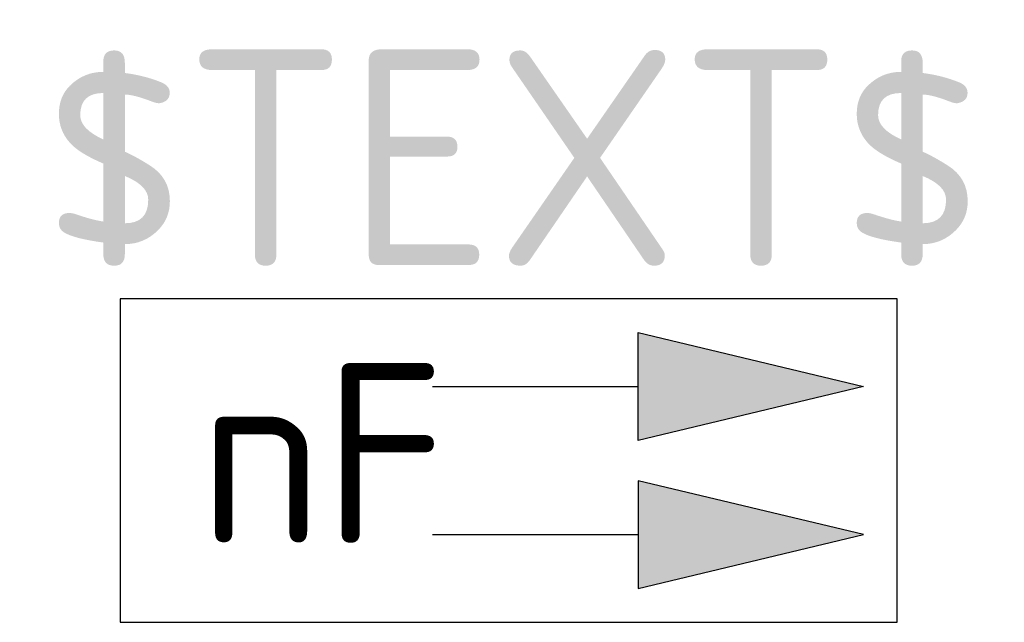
# Model space of a CAD drawing. Extents: x -0.91 to 0.92, y -0.3 to 0.82.
import ezdxf
from ezdxf.enums import TextEntityAlignment as Align

# ---------------------------------------------------------------- set-up
doc = ezdxf.new("R2010")
doc.units = 0
doc.header["$MEASUREMENT"] = 0
doc.styles.add('_TEL_DIM', font='TSSDENG', dxfattribs={"width": 0.6, "height": 3.5, "bigfont": 'TSSDCHN'})

msp = doc.modelspace()

# ---------------------------------------------------------------- hatches: boundary and pattern name
h = msp.add_hatch(color=256)
h.dxf.hatch_style = 1
h.paths.add_polyline_path([(0.24, 0.2374), (0.24, 0.0374), (0.6579, 0.1374)])
h.paths.add_polyline_path([(0.24, -0.0374), (0.24, -0.2374), (0.6579, -0.1374)])

# ---------------------------------------------------------------- linework, layer by layer
for p, q in [((0.72, 0.3), (-0.72, 0.3)), ((-0.72, 0.3), (-0.72, -0.3)), ((0.72, -0.3), (0.72, 0.3)), ((0.24, 0.2374), (0.6579, 0.1374)), ((0.24, 0.0374), (0.24, 0.2374)), ((-0.1409, 0.1374), (0.24, 0.1374)), ((0.6579, 0.1374), (0.24, 0.0374)), ((0.6579, -0.1374), (0.24, -0.0374)), ((0.24, -0.0374), (0.24, -0.2374)), ((-0.1409, -0.1374), (0.24, -0.1374)), ((0.24, -0.2374), (0.6579, -0.1374)), ((-0.72, -0.3), (0.72, -0.3))]:
    msp.add_line(p, q)

# ---------------------------------------------------------------- texts
at = {"color": 7, "style": '_TEL_DIM'}
msp.add_text('nF', height=0.33333, dxfattribs=at).set_placement((-0.5738, -0.1534))
msp.add_attdef('$TEXT$', text='D', height=0.4, dxfattribs=at).set_placement((0.0086, 0.5613), align=Align.MIDDLE_CENTER)
at = {"color": 7, "style": '_TEL_DIM', "flags": 1}
for tag in ['REMARK', 'A']:
    msp.add_attdef(tag, text='双面多信息标志', height=0.00002, dxfattribs=at).set_placement((0, 0), align=Align.MIDDLE_CENTER)

doc.saveas('drawing.dxf')
